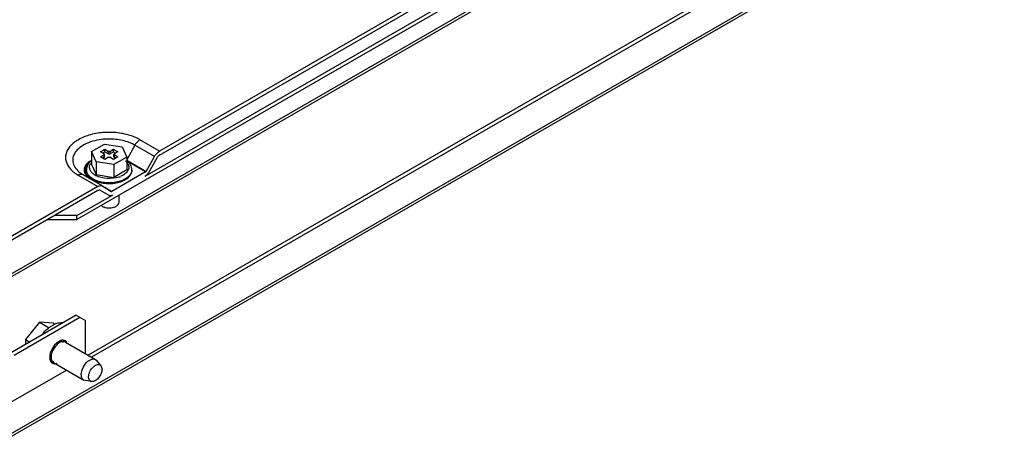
# Model space of a CAD drawing. Header units: millimetres. Extents: x 64 to 496, y 258 to 524.
# Tile 2 of 3: x 239 to 488, y 266 to 376. Entities that reach past the tile are written whole.
import ezdxf

# ---------------------------------------------------------------- set-up
doc = ezdxf.new("R2010")
doc.units = ezdxf.units.MM
doc.header["$LTSCALE"] = 50.835575
doc.layers.get('0').update_dxf_attribs({"linetype": 'CONTINUOUS'})

msp = doc.modelspace()

# ---------------------------------------------------------------- linework, layer by layer
at = {"color": 7}
for p, q in [((420.71, 422.11), (253.12, 325.36)), ((228.9, 307.29), (421.24, 418.33)), ((228.73, 266.73), (487.53, 416.15)), ((421.59, 417.72), (228.9, 306.47)), ((487.07, 415.14), (228.27, 265.72)), ((403.53, 413.21), (270.3, 336.29)), ((399.83, 415.36), (274, 342.71)), ((274.01, 341.7), (399.82, 414.34)), ((461.54, 409.76), (255.95, 291.06)), ((462.43, 409.25), (256.83, 290.55)), ((256.79, 342.58), (260.06, 344.46)), ((260.06, 344.46), (264.52, 343.77)), ((264.52, 343.77), (265.72, 341.2)), ((267.76, 344.2), (265.72, 340.52)), ((272.71, 341.34), (267.76, 344.2)), ((274, 342.71), (269.05, 345.57)), ((257.99, 340), (256.79, 342.58)), ((256.79, 342.58), (256.79, 339.31)), ((259.03, 342.52), (260.16, 343.18)), ((259.98, 341.97), (259.03, 342.52)), ((259.03, 341.26), (259.98, 341.81)), ((260.16, 340.6), (259.03, 341.26)), ((259.59, 342.2), (260.16, 342.52)), ((259.59, 340.93), (259.98, 341.15)), ((259.98, 341.15), (259.98, 341.81)), ((260.04, 341.24), (260.04, 341.89)), ((260.16, 343.18), (261.11, 342.62)), ((260.16, 342.52), (260.16, 343.18)), ((260.16, 342.52), (261.11, 341.97)), ((261.11, 341.15), (260.16, 340.6)), ((261.11, 341.97), (261.11, 342.62)), ((261.4, 342.62), (262.35, 343.18)), ((261.4, 342.62), (261.4, 341.97)), ((261.4, 341.97), (262.35, 342.52)), ((262.35, 340.6), (261.4, 341.15)), ((262.35, 343.18), (263.48, 342.52)), ((262.35, 342.52), (262.35, 343.18)), ((262.35, 342.52), (262.92, 342.2)), ((263.48, 341.26), (262.35, 340.6)), ((265.72, 341.2), (262.45, 339.31)), ((262.47, 341.24), (262.47, 341.89)), ((263.48, 342.52), (262.53, 341.97)), ((262.53, 341.81), (263.48, 341.26)), ((262.53, 341.81), (262.53, 341.15)), ((262.53, 341.15), (262.92, 340.93)), ((265.72, 341.2), (265.72, 337.93)), ((270.61, 337.57), (272.71, 341.34)), ((273.38, 341.04), (271.17, 337.22)), ((256.79, 339.31), (257.99, 336.74)), ((262.45, 339.31), (257.99, 340)), ((257.99, 340), (257.99, 336.74)), ((262.45, 339.31), (262.45, 336.05)), ((265.72, 340.4), (270.61, 337.57)), ((270.46, 337.41), (266.2, 339.87)), ((253.46, 336.57), (258.41, 333.72)), ((259.66, 333.84), (254.71, 336.7)), ((255.5, 337.81), (255.5, 337.97)), ((257.99, 336.74), (262.45, 336.05)), ((270.46, 337.41), (261.95, 332.49)), ((265.72, 337.93), (262.45, 336.05)), ((267, 337.81), (267, 337.97)), ((258.41, 333.72), (231.56, 318.21)), ((259.66, 333.84), (259.69, 333.82)), ((259.69, 333.82), (261.79, 332.48)), ((260.13, 333.54), (261.95, 332.49)), ((258.4, 332.69), (231.56, 317.19)), ((253.12, 326.38), (262.11, 331.56)), ((261.23, 331.48), (259.03, 332.75)), ((263.75, 329.76), (263.75, 331.49)), ((259.59, 328.68), (259.49, 328.74)), ((263.02, 328.74), (262.92, 328.68)), ((253.12, 326.38), (247.47, 326.38)), ((253.12, 325.36), (253.12, 326.38)), ((245.7, 325.36), (253.12, 325.36)), ((252.95, 301.17), (236.33, 291.57)), ((252.95, 301.17), (255.24, 299.84)), ((237.21, 291.06), (253.83, 300.66)), ((243.61, 299.43), (240.08, 295.03)), ((247.15, 299.12), (243.61, 299.43)), ((243.61, 299.43), (246.09, 298)), ((247.15, 299.12), (247.52, 298.9)), ((255.24, 291.46), (255.24, 299.84)), ((240.08, 295.03), (241.2, 294.38)), ((240.08, 295.03), (240.08, 293.74)), ((249.05, 294.72), (249.63, 294.39)), ((250.2, 294.38), (257.84, 289.97)), ((246.28, 290.03), (246.47, 289.92)), ((247.2, 289.18), (254.84, 284.77)), ((257.84, 289.97), (258.12, 289.72)), ((259.18, 288.44), (258.12, 289.72)), ((229.26, 275.04), (250.48, 287.29)), ((259.18, 288.43), (259.45, 287.53)), ((255.19, 284.65), (254.84, 284.77)), ((256.84, 284.37), (255.19, 284.65))]:
    msp.add_line(p, q, dxfattribs=at)
for centre, radius, start, end in [((259.28, 337.08), 4.07, 129.3691, 134.5604), ((258.38, 338.47), 2.11, 149.9755, 153.6771), ((258.46, 343.2), 7.51, 237.5363, 240.0211), ((257.1, 337.88), 2.08, 176.4576, 181.011), ((257.35, 337.94), 2.33, 199.18, 200.7638), ((257.25, 337.81), 2.01, 175.1072, 179.8227), ((260.14, 340.74), 4.78, 240.0169, 242.357), ((261.79, 341.98), 6.15, 288.3065, 292.7453), ((265.07, 337.97), 1.93, 355.8249, 0.0006), ((259.63, 339.72), 4.91, 235.2452, 238.3519), ((259.75, 340.06), 5.13, 236.8804, 240.0212), ((259.8, 339.98), 5.22, 238.3367, 240.0063), ((260.7, 330.84), 2.42, 240.0179, 242.438), ((261.81, 330.84), 2.42, 297.5614, 299.9825), ((261.25, 332.66), 4.34, 267.015, 272.9853), ((249.74, 293.81), 5.57, 112.3858, 115.6102), ((249.7, 292.65), 2.22, 108.2221, 110.2717), ((249.61, 293.75), 1.09, 54.0806, 60.0372), ((249.58, 293.72), 1.13, 43.6816, 54.0034), ((249.5, 293.65), 1.24, 35.4075, 43.6597), ((249.31, 290.55), 3.08, 178.5759, 179.9939), ((249.13, 290.55), 2.9, 179.983, 182.8695), ((247.45, 290.01), 1.09, 231.5158, 240.0274), ((246.54, 291.37), 1.95, 281.7958, 286.4308), ((247.71, 290.05), 1.01, 231.4033, 240.0287), ((246.49, 291.56), 2.15, 286.4088, 289.5634)]:
    msp.add_arc(centre, radius, start, end, dxfattribs=at)
for points, knots in [([(267.3, 346.39), (266.2, 346.81), (263.82, 347.38), (260.17, 347.52), (256.63, 346.98), (253.57, 345.79), (251.29, 344.08), (250.26, 342.18), (250.2, 340.66), (250.61, 339.14), (251.39, 338.17), (252, 337.62)], [0, 0, 0, 0, 0.14741, 0.303028, 0.45514, 0.592815, 0.709186, 0.805708, 0.850894, 0.897029, 1, 1, 1, 1]), ([(269.05, 345.57), (268.91, 345.65), (268.35, 345.96), (267.75, 346.22), (267.3, 346.39)], [0, 0, 0, 0, 0.241447, 1, 1, 1, 1]), ([(259.24, 345.62), (257.79, 345.44), (255.71, 344.88), (253.5, 343.42), (252.42, 342.15), (251.94, 340.7), (252.18, 339.22), (253.06, 337.88), (253.93, 337.18), (254.43, 336.87)], [0, 0, 0, 0, 0.313979, 0.447423, 0.562521, 0.664258, 0.763697, 0.873143, 1, 1, 1, 1]), ([(266.3, 344.88), (265.22, 345.29), (262.86, 345.81), (260.45, 345.78), (259.24, 345.62)], [0, 0, 0, 0, 0.488036, 1, 1, 1, 1]), ([(267.76, 344.2), (267.65, 344.26), (267.18, 344.52), (266.69, 344.74), (266.3, 344.88)], [0, 0, 0, 0, 0.241447, 1, 1, 1, 1]), ([(269.05, 345.57), (268.92, 345.5), (268.4, 345.13), (268, 344.62), (267.76, 344.2)], [0, 0, 0, 0, 0.228974, 1, 1, 1, 1]), ([(272.71, 341.34), (272.8, 341.49), (273.13, 342.02), (273.6, 342.48), (274, 342.71)], [0, 0, 0, 0, 0.266956, 1, 1, 1, 1]), ([(274.01, 341.7), (273.95, 341.66), (273.7, 341.49), (273.5, 341.24), (273.38, 341.04)], [0, 0, 0, 0, 0.229114, 1, 1, 1, 1]), ([(255.02, 338.01), (255.04, 338.37), (255.3, 339.12), (255.83, 339.69), (256.15, 339.95)], [0, 0, 0, 0, 0.465183, 1, 1, 1, 1]), ([(255.24, 337.98), (255.27, 338.26), (255.45, 338.84), (255.81, 339.31), (256.03, 339.53)], [0, 0, 0, 0, 0.473428, 1, 1, 1, 1]), ([(256.1, 339.63), (255.92, 339.39), (255.61, 338.86), (255.5, 338.26), (255.5, 337.97)], [0, 0, 0, 0, 0.505927, 1, 1, 1, 1]), ([(257.12, 337.05), (256.78, 337.35), (256.35, 337.92), (256.27, 338.81), (256.4, 339.22), (256.49, 339.41)], [0, 0, 0, 0, 0.523503, 0.758619, 1, 1, 1, 1]), ([(265.39, 340.19), (265.45, 340.14), (265.66, 339.94), (265.85, 339.7), (265.96, 339.51)], [0, 0, 0, 0, 0.26403, 1, 1, 1, 1]), ([(267, 337.97), (267, 338.4), (266.75, 339.31), (266.12, 339.99), (265.76, 340.28)], [0, 0, 0, 0, 0.484155, 1, 1, 1, 1]), ([(265.96, 339.51), (266.01, 339.43), (266.17, 339.09), (266.23, 338.69), (266.19, 338.41)], [0, 0, 0, 0, 0.262417, 1, 1, 1, 1]), ([(252, 337.62), (252.11, 337.52), (252.57, 337.14), (253.07, 336.8), (253.46, 336.57)], [0, 0, 0, 0, 0.239694, 1, 1, 1, 1]), ([(254.71, 336.7), (254.54, 336.79), (254.08, 336.86), (253.67, 336.69), (253.46, 336.57)], [0, 0, 0, 0, 0.449278, 1, 1, 1, 1]), ([(256.68, 335.55), (256.27, 335.83), (255.55, 336.46), (255.24, 337.39), (255.24, 337.81)], [0, 0, 0, 0, 0.544354, 1, 1, 1, 1]), ([(256.33, 335.67), (256.24, 335.74), (255.9, 336.02), (255.6, 336.34), (255.42, 336.61)], [0, 0, 0, 0, 0.266864, 1, 1, 1, 1]), ([(256.95, 335.77), (256.53, 336.04), (255.83, 336.65), (255.5, 337.56), (255.5, 337.97)], [0, 0, 0, 0, 0.545766, 1, 1, 1, 1]), ([(255.5, 337.81), (255.5, 337.41), (255.8, 336.55), (256.45, 335.95), (256.83, 335.68)], [0, 0, 0, 0, 0.456824, 1, 1, 1, 1]), ([(257.75, 336.6), (257.7, 336.64), (257.47, 336.77), (257.26, 336.92), (257.12, 337.05)], [0, 0, 0, 0, 0.260463, 1, 1, 1, 1]), ([(267, 337.83), (266.97, 337.5), (266.73, 336.8), (265.91, 335.95), (264.75, 335.28), (262.79, 334.66), (260.14, 334.54), (258.06, 335.12), (257.19, 335.62)], [0, 0, 0, 0, 0.087702, 0.188785, 0.307534, 0.441989, 0.73209, 1, 1, 1, 1]), ([(257.19, 335.46), (258.08, 334.95), (260.2, 334.37), (262.89, 334.51), (264.87, 335.16), (266.02, 335.87), (266.8, 336.76), (267, 337.47), (267, 337.81)], [0, 0, 0, 0, 0.269896, 0.561326, 0.695466, 0.813145, 0.912856, 1, 1, 1, 1]), ([(263.72, 336.14), (262.76, 335.83), (260.76, 335.61), (258.78, 336.06), (257.92, 336.51)], [0, 0, 0, 0, 0.511257, 1, 1, 1, 1]), ([(264.96, 336.73), (264.9, 336.69), (264.65, 336.53), (264.38, 336.4), (264.17, 336.31)], [0, 0, 0, 0, 0.240328, 1, 1, 1, 1]), ([(266.01, 337.84), (265.96, 337.73), (265.69, 337.29), (265.29, 336.95), (264.96, 336.73)], [0, 0, 0, 0, 0.228071, 1, 1, 1, 1]), ([(271.17, 337.22), (271.12, 337.12), (270.88, 336.76), (270.57, 336.45), (270.3, 336.29)], [0, 0, 0, 0, 0.267145, 1, 1, 1, 1]), ([(270.46, 337.41), (270.47, 337.41), (270.54, 337.46), (270.58, 337.52), (270.61, 337.57)], [0, 0, 0, 0, 0.228974, 1, 1, 1, 1]), ([(258.41, 333.72), (258.62, 333.84), (259.03, 334.01), (259.49, 333.94), (259.66, 333.84)], [0, 0, 0, 0, 0.550719, 1, 1, 1, 1]), ([(259.03, 332.75), (258.94, 332.8), (258.71, 332.83), (258.5, 332.75), (258.4, 332.69)], [0, 0, 0, 0, 0.449246, 1, 1, 1, 1]), ([(262.11, 331.56), (261.96, 331.48), (261.67, 331.36), (261.35, 331.41), (261.23, 331.48)], [0, 0, 0, 0, 0.550754, 1, 1, 1, 1]), ([(261.79, 332.48), (261.83, 332.46), (261.89, 332.46), (261.94, 332.48), (261.95, 332.49)], [0, 0, 0, 0, 0.703123, 1, 1, 1, 1]), ([(259.58, 328.69), (259.61, 328.67), (259.78, 328.59), (259.95, 328.53), (260.08, 328.49)], [0, 0, 0, 0, 0.240278, 1, 1, 1, 1]), ([(262.43, 328.49), (262.47, 328.5), (262.64, 328.56), (262.81, 328.63), (262.93, 328.69)], [0, 0, 0, 0, 0.259389, 1, 1, 1, 1]), ([(263.02, 328.74), (263.23, 328.86), (263.58, 329.13), (263.75, 329.57), (263.75, 329.76)], [0, 0, 0, 0, 0.550827, 1, 1, 1, 1]), ([(260.08, 328.49), (260.16, 328.47), (260.46, 328.38), (260.79, 328.34), (261.03, 328.33)], [0, 0, 0, 0, 0.242418, 1, 1, 1, 1]), ([(261.48, 328.33), (261.56, 328.33), (261.88, 328.36), (262.2, 328.42), (262.43, 328.49)], [0, 0, 0, 0, 0.256592, 1, 1, 1, 1]), ([(244.45, 296.45), (244.66, 296.71), (245.49, 297.64), (246.51, 298.44), (247.33, 298.84)], [0, 0, 0, 0, 0.270328, 1, 1, 1, 1]), ([(247.62, 298.97), (247.77, 299.03), (248.33, 299.23), (248.93, 299.32), (249.37, 299.29)], [0, 0, 0, 0, 0.270877, 1, 1, 1, 1]), ([(248.93, 294.73), (248.57, 294.59), (247.86, 294.12), (247.03, 293.12), (246.43, 291.92), (246.24, 291.05), (246.23, 290.63)], [0, 0, 0, 0, 0.224598, 0.485781, 0.754798, 1, 1, 1, 1]), ([(249.07, 294.4), (248.73, 294.28), (248.07, 293.83), (247.29, 292.88), (246.74, 291.76), (246.58, 290.94), (246.58, 290.55)], [0, 0, 0, 0, 0.22565, 0.487907, 0.756853, 1, 1, 1, 1]), ([(250.15, 294.69), (249.99, 294.78), (249.6, 294.89), (249.21, 294.82), (249.01, 294.75)], [0, 0, 0, 0, 0.46769, 1, 1, 1, 1]), ([(249.67, 294.52), (249.63, 294.52), (249.42, 294.51), (249.22, 294.46), (249.07, 294.4)], [0, 0, 0, 0, 0.235021, 1, 1, 1, 1]), ([(250.2, 294.38), (250.09, 294.44), (249.91, 294.5), (249.72, 294.51), (249.67, 294.52)], [0, 0, 0, 0, 0.739418, 1, 1, 1, 1]), ([(246.23, 290.41), (246.24, 290.15), (246.33, 289.69), (246.6, 289.29), (246.77, 289.16)], [0, 0, 0, 0, 0.543193, 1, 1, 1, 1]), ([(246.58, 290.55), (246.58, 290.46), (246.6, 290.11), (246.7, 289.76), (246.83, 289.54)], [0, 0, 0, 0, 0.277038, 1, 1, 1, 1]), ([(247.37, 288.92), (247.43, 288.91), (247.69, 288.91), (247.94, 288.97), (248.12, 289.03)], [0, 0, 0, 0, 0.233309, 1, 1, 1, 1]), ([(254.22, 286.14), (254.22, 286.77), (254.61, 288.05), (255.4, 289.11), (255.91, 289.52)], [0, 0, 0, 0, 0.488483, 1, 1, 1, 1]), ([(255.91, 289.52), (256.08, 289.65), (256.4, 289.88), (256.92, 290.08), (257.41, 290.13), (257.71, 290.04), (257.84, 289.97)], [0, 0, 0, 0, 0.299749, 0.563516, 0.792824, 1, 1, 1, 1]), ([(256.06, 285.57), (256.06, 286.04), (256.34, 287.01), (257.04, 288), (257.77, 288.55), (258.31, 288.76), (258.82, 288.74), (259.09, 288.55), (259.18, 288.44)], [0, 0, 0, 0, 0.279066, 0.575593, 0.707023, 0.818523, 0.912124, 1, 1, 1, 1]), ([(259.45, 287.53), (259.45, 287.14), (259.26, 286.33), (258.64, 285.3), (257.82, 284.54), (257.12, 284.33), (256.84, 284.37)], [0, 0, 0, 0, 0.260842, 0.545805, 0.803268, 1, 1, 1, 1]), ([(254.84, 284.77), (254.64, 284.89), (254.29, 285.32), (254.22, 285.86), (254.22, 286.14)], [0, 0, 0, 0, 0.449172, 1, 1, 1, 1]), ([(256.84, 284.37), (256.72, 284.39), (256.49, 284.48), (256.13, 284.86), (256.06, 285.29), (256.06, 285.57)], [0, 0, 0, 0, 0.224892, 0.453673, 1, 1, 1, 1])]:
    msp.add_open_spline(points, degree=3, knots=knots, dxfattribs=at)
for points in [[(259.98, 341.97), (260.01, 341.95), (260.04, 341.92), (260.04, 341.89)], [(260.04, 341.89), (260.04, 341.86), (260.01, 341.82), (259.98, 341.81)], [(259.98, 341.15), (260.01, 341.17), (260.04, 341.2), (260.04, 341.24)], [(261.4, 342.62), (261.31, 342.58), (261.19, 342.58), (261.11, 342.62)], [(261.11, 341.97), (261.19, 341.92), (261.31, 341.92), (261.4, 341.97)], [(261.11, 341.15), (261.19, 341.2), (261.31, 341.2), (261.4, 341.15)], [(262.47, 341.89), (262.47, 341.92), (262.5, 341.95), (262.53, 341.97)], [(262.53, 341.81), (262.5, 341.82), (262.47, 341.86), (262.47, 341.89)], [(262.47, 341.24), (262.47, 341.2), (262.5, 341.17), (262.53, 341.15)], [(256.42, 339.98), (256.31, 339.87), (256.2, 339.75), (256.1, 339.63)], [(256.15, 339.95), (256.29, 340.06), (256.43, 340.17), (256.58, 340.26)], [(255.14, 337.17), (255.07, 337.39), (255.02, 337.62), (255.02, 337.85)], [(255.42, 336.61), (255.32, 336.77), (255.23, 336.94), (255.16, 337.11)], [(266.19, 338.41), (266.17, 338.22), (266.1, 338.02), (266.01, 337.84)], [(259.25, 328.9), (259.32, 328.84), (259.4, 328.79), (259.49, 328.74)], [(249.65, 294.83), (249.7, 294.77), (249.73, 294.7), (249.77, 294.63)], [(246.94, 289.46), (246.82, 289.43), (246.69, 289.42), (246.56, 289.42)], [(246.83, 289.54), (246.9, 289.44), (246.98, 289.34), (247.08, 289.26)], [(246.9, 289.06), (246.99, 289.02), (247.08, 288.98), (247.17, 288.95)], [(247.17, 288.95), (247.24, 288.94), (247.3, 288.92), (247.37, 288.92)]]:
    msp.add_open_spline(points, degree=3, dxfattribs=at)

doc.saveas('drawing.dxf')
